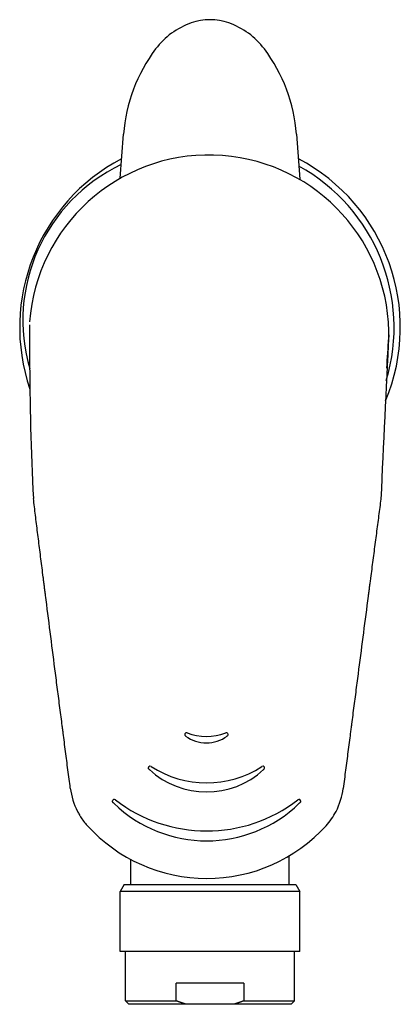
# Model space of a CAD drawing. Header units: millimetres. Extents: x 41.551 to 41.605, y 46.414 to 46.553.
import ezdxf

# ---------------------------------------------------------------- set-up
doc = ezdxf.new("R2010")
doc.units = ezdxf.units.MM
doc.layers.add('SANINDUSA', color=3, linetype='Continuous')

msp = doc.modelspace()

# ---------------------------------------------------------------- linework, layer by layer
at = {"layer": 'SANINDUSA'}
for p, q in [((41.56512524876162, 46.53069388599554), (41.56559514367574, 46.53690470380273)), ((41.59015076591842, 46.53690470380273), (41.59063444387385, 46.53051170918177)), ((41.5742976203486, 46.45183214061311), (41.57429754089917, 46.4518317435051)), ((41.58042989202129, 46.45173236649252), (41.58042971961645, 46.45173150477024)), ((41.56913067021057, 46.44710987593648), (41.56913036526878, 46.44710835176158)), ((41.58561934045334, 46.44700636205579), (41.58561890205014, 46.4470041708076)), ((41.56404156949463, 46.44239850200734), (41.56404085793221, 46.44239494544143)), ((41.59074236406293, 46.44229116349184), (41.59074150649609, 46.44228687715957)), ((41.58912443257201, 46.43052846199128), (41.58912443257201, 46.4345916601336)), ((41.56662443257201, 46.43052846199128), (41.56662443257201, 46.4340691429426)), ((41.5657017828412, 46.43052846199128), (41.56512443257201, 46.42952846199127)), ((41.5657017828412, 46.43052846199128), (41.59004708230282, 46.43052846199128)), ((41.59004708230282, 46.43052846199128), (41.59062443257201, 46.42952846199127)), ((41.56512443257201, 46.42102846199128), (41.56512443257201, 46.42952846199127)), ((41.59062443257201, 46.42952846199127), (41.56512443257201, 46.42952846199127)), ((41.59062443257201, 46.42102846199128), (41.59062443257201, 46.42952846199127)), ((41.59062443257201, 46.42102846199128), (41.56512443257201, 46.42102846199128)), ((41.56587443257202, 46.41402846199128), (41.56587443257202, 46.42102846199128)), ((41.58987443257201, 46.41402846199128), (41.58987443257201, 46.42102846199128)), ((41.5730786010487, 46.41402846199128), (41.5730786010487, 46.41652846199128)), ((41.58267026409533, 46.41652846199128), (41.5730786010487, 46.41652846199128)), ((41.58267026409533, 46.41652846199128), (41.58267026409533, 46.41402846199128)), ((41.56637443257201, 46.41352846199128), (41.56587443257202, 46.41402846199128)), ((41.56587443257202, 46.41402846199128), (41.5730786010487, 46.41402846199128)), ((41.57452033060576, 46.41352846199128), (41.56637443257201, 46.41352846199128)), ((41.58122853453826, 46.41352846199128), (41.57452033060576, 46.41352846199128)), ((41.58937443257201, 46.41352846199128), (41.58122853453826, 46.41352846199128)), ((41.58267026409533, 46.41402846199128), (41.58987443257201, 46.41402846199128)), ((41.58937443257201, 46.41352846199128), (41.58987443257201, 46.41402846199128))]:
    msp.add_line(p, q, dxfattribs=at)
for centre, radius, start, end in [((41.57787295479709, 46.54518862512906), 0.007953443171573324, 70.52504180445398, 109.4749581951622), ((41.57878018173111, 46.54249280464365), 0.01079758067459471, 109.2443933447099, 142.988014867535), ((41.57696566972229, 46.54249272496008), 0.01079767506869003, 37.0121370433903, 70.7554547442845), ((41.58876574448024, 46.53506340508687), 0.02324364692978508, 143.1819690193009, 175.4564230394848), ((41.56698153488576, 46.53506392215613), 0.02324224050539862, 4.542573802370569, 36.81903413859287), ((41.57787282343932, 46.5095054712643), 0.027, 117.6781932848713, 198.9301192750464), ((41.57773027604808, 46.50843681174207), 0.02551824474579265, 1.184686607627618, 175.8552151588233), ((41.57787282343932, 46.5095054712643), 0.027, 337.2937535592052, 62.32115116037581), ((41.57581862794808, 46.51047833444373), 0.0245, 115.5061165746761, 196.2729171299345), ((41.57787282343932, 46.5095054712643), 0.02611795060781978, 343.2903998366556, 61.10360845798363), ((41.64880904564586, 46.50800317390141), 0.09656661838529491, 178.894930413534, 181.5585179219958), ((66.07270425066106, 45.31293911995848), 24.49865446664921, 177.2028437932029, 177.2574200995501), ((38.00711287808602, 46.72843077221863), 3.602860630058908, 356.4245845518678, 356.4928738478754), ((41.94386010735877, 46.50590193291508), 0.3915822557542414, 180.0774583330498, 183.0241467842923), ((41.57454701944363, 46.45178339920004), 0.0002541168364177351, 169.0548639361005, 232.9119244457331), ((41.57453966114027, 46.45178237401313), 0.0002474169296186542, 68.71688046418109, 153.5725190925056), ((41.57462582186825, 46.45186534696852), 0.00036725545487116, 230.8144460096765, 233.7443371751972), ((41.57736476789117, 46.45560044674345), 0.004998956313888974, 233.7553003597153, 306.2239405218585), ((41.57736608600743, 46.45937694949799), 0.007856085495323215, 249.6139530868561, 290.3424237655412), ((41.58018688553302, 46.45177918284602), 0.0002484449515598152, 26.53441094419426, 111.1863600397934), ((41.58010291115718, 46.45186294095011), 0.0003657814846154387, 306.2449246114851, 308.3916371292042), ((41.58017780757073, 46.4517835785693), 0.0002572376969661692, 306.2938939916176, 348.308856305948), ((41.58018795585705, 46.45178084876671), 0.0002467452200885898, 348.668426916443, 26.29934992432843), ((41.56937563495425, 46.44705911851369), 0.0002501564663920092, 139.1619149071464, 168.6350809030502), ((41.56936934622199, 46.44706220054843), 0.0002433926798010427, 138.742711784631, 168.7038746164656), ((41.56936698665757, 46.44705909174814), 0.000243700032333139, 52.58624825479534, 137.8273855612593), ((41.57003437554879, 46.44763925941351), 0.001125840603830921, 226.4181396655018, 227.3840325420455), ((41.57737724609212, 46.45560427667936), 0.01195906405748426, 227.3409852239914, 312.6387174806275), ((41.57737852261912, 46.45936044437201), 0.01443720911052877, 236.998064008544, 302.9583068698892), ((41.58538131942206, 46.44705107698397), 0.000245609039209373, 42.32996391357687, 127.2153996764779), ((41.58471058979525, 46.44764415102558), 0.001135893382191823, 312.5819247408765, 313.2331654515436), ((41.58528932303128, 46.44709396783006), 0.0003415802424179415, 305.6984084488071, 344.7682682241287), ((41.58537992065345, 46.44705468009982), 0.0002442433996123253, 348.5902154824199, 41.48410553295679), ((41.56805781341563, 46.44546419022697), 0.0100874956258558, 187.4116420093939, 207.0001834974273), ((41.58681290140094, 46.44544339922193), 0.01003804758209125, 332.9032834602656, 352.5834462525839), ((41.56427473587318, 46.44234472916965), 0.0002455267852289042, 46.16754854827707, 117.1997309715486), ((41.5773967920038, 46.45933712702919), 0.02122519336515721, 232.3946441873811, 307.5617332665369), ((41.59050688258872, 46.44233228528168), 0.00024797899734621, 62.90051067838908, 133.5586570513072), ((41.59050450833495, 46.44233948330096), 0.0002427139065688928, 348.5167956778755, 61.62438480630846), ((41.56612569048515, 46.44397757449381), 0.002705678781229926, 225.3990182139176, 225.9309676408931), ((41.57739539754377, 46.45561222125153), 0.0189035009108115, 225.9313619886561, 314.0530854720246), ((41.58861271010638, 46.44402749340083), 0.002777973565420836, 313.9845515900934, 314.3310592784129), ((41.56766034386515, 46.44525307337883), 0.009637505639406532, 206.9551923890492, 210.2694940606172), ((41.56660784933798, 46.44459516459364), 0.008396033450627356, 212.089162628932, 222.8857423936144), ((41.58792112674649, 46.44480680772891), 0.00876171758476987, 317.1564346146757, 333.3082587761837), ((41.57741540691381, 46.45427425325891), 0.0229033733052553, 222.2278853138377, 317.6623335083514)]:
    msp.add_arc(centre, radius, start, end, dxfattribs=at)
for centre, major_axis, ratio, start_param, end_param in [((41.57774405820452, 46.50897411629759), (-0.02500444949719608, 0.005002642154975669), 0.9990101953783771, 3.302340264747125, 3.319733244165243), ((41.57774405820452, 46.50897411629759), (-0.02500444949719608, 0.005002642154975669), 0.9990101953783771, 3.319780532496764, 3.338865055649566), ((41.57454270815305, 46.45178270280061), (0.0002451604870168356, -4.904927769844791e-05), 0.9990101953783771, 2.88416744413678, 3.142016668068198), ((41.57454270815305, 46.45178270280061), (0.0002451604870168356, -4.904927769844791e-05), 0.9990101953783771, 4.209832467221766, 4.209993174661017), ((41.59490806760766, 46.44438915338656), (0.001858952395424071, -0.000241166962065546), 0.05657033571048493, 6.280136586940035, 6.283178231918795), ((41.56428600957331, 46.44234589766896), (0.0002451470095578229, -4.90465812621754e-05), 0.9990101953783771, 2.284774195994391, 3.141231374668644), ((41.56359778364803, 46.44291951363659), (0.003383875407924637, -0.005891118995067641), 0.7289635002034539, 4.722199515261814, 4.741750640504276), ((41.56387433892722, 46.44308306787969), (0.003442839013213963, -0.00602375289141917), 0.7600894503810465, 4.743363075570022, 4.768096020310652)]:
    msp.add_ellipse(centre, major_axis=major_axis, ratio=ratio, start_param=start_param, end_param=end_param, dxfattribs=at)
for points, degree, knots in [([(41.55805457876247, 46.44416292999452), (41.55794172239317, 46.445032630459), (41.55782899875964, 46.44590231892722), (41.55760373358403, 46.44764162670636), (41.55749121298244, 46.44851125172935), (41.55726655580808, 46.4502504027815), (41.55715444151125, 46.45111992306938), (41.55701430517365, 46.45220682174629), (41.55698627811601, 46.45242420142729), (41.55693021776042, 46.45285896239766), (41.55690218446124, 46.45307634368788), (41.55681806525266, 46.45372849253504), (41.55676196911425, 46.45416326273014), (41.55659391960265, 46.45546751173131), (41.5564821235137, 46.45633694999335), (41.55625879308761, 46.45807575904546), (41.55614724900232, 46.45894513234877), (41.55581278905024, 46.4615532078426), (41.5555903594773, 46.46329002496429), (41.55514699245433, 46.46675817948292), (41.55492603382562, 46.46848962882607), (41.55465076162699, 46.47065058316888), (41.55459575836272, 46.47108258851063), (41.55451333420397, 46.471730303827), (41.55448586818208, 46.47194617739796), (41.55443090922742, 46.47237802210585), (41.55440341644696, 46.47259399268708), (41.55434837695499, 46.47302612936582), (41.55432083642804, 46.47324227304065), (41.55426586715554, 46.47367415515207), (41.55423842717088, 46.47388993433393), (41.55415624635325, 46.47453676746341), (41.55410164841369, 46.47496730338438), (41.55393846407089, 46.4762567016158), (41.55383125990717, 46.47710717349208), (41.55362009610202, 46.47878941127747), (41.55351613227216, 46.47962120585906), (41.55331165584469, 46.4812649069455), (41.55321113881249, 46.48207683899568), (41.55301401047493, 46.48367819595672), (41.55291738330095, 46.48446772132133), (41.5528231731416, 46.48524330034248)], 3, [0, 0, 0, 0, 0.06250000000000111, 0.06250000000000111, 0.1249999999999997, 0.1249999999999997, 0.1875000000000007, 0.1875000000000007, 0.2031249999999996, 0.2031249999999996, 0.218750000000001, 0.218750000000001, 0.249999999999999, 0.249999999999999, 0.3125, 0.3125, 0.3750000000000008, 0.3750000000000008, 0.5, 0.5, 0.6249999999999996, 0.6249999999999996, 0.65625, 0.65625, 0.671874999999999, 0.671874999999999, 0.6875000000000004, 0.6875000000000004, 0.7031249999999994, 0.7031249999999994, 0.7187500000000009, 0.7187500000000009, 0.7499999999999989, 0.7499999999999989, 0.8125, 0.8125, 0.8750000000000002, 0.8750000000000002, 0.9375000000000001, 0.9375000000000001, 1, 1, 1, 1]), ([(41.60211075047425, 46.48516965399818), (41.60200819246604, 46.48438981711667), (41.6019035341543, 46.48359283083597), (41.60169076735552, 46.48197068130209), (41.60158245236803, 46.4811439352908), (41.60136355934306, 46.47947151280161), (41.60125361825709, 46.47863070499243), (41.60103284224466, 46.47694078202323), (41.60092200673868, 46.47609166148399), (41.60075511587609, 46.47481205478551), (41.60069937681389, 46.47438450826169), (41.60061561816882, 46.47374179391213), (41.6005876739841, 46.47352732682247), (41.60053173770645, 46.47309794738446), (41.6005037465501, 46.47288304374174), (41.6004478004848, 46.47245357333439), (41.60041984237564, 46.47223897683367), (41.60036393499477, 46.47180986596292), (41.60033598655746, 46.47159535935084), (41.6002521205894, 46.47095164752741), (41.60019617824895, 46.47052221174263), (41.59991633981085, 46.46837385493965), (41.59969207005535, 46.46665146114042), (41.59924274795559, 46.46319940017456), (41.59901760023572, 46.46146898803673), (41.59867973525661, 46.45887153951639), (41.59856712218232, 46.45800569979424), (41.59834193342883, 46.45627391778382), (41.59822935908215, 46.4554079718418), (41.59806055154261, 46.45410890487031), (41.59800429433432, 46.45367584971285), (41.59791990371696, 46.45302628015), (41.59789177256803, 46.45280975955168), (41.59783550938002, 46.45237672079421), (41.59780737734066, 46.45216020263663), (41.59766671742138, 46.45107761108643), (41.59755419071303, 46.45021153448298), (41.59732920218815, 46.44847920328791), (41.59721673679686, 46.44761295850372), (41.59699183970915, 46.44588037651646), (41.59687940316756, 46.44501403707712), (41.59676699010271, 46.44414766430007)], 3, [0, 0, 0, 0, 0.062499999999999, 0.062499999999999, 0.1250000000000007, 0.1250000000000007, 0.1874999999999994, 0.1874999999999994, 0.2500000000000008, 0.2500000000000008, 0.2812500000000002, 0.2812500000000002, 0.2968749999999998, 0.2968749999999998, 0.3124999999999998, 0.3124999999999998, 0.3281249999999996, 0.3281249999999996, 0.3437499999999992, 0.3437499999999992, 0.3750000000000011, 0.3750000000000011, 0.4999999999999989, 0.4999999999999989, 0.6249999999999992, 0.6249999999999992, 0.6875000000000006, 0.6875000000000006, 0.7499999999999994, 0.7499999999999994, 0.7812499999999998, 0.7812499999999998, 0.7968750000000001, 0.7968750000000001, 0.8125, 0.8125, 0.875, 0.875, 0.9375000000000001, 0.9375000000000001, 1, 1, 1, 1]), ([(41.56925823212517, 46.44682371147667), (41.56923787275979, 46.44684315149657), (41.56921855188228, 46.44686192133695), (41.56920039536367, 46.44688024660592), (41.56919072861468, 46.44689061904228), (41.56918358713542, 46.44689892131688), (41.5691765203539, 46.44690783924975), (41.56916235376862, 46.44692859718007), (41.56914758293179, 46.44695657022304), (41.56913643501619, 46.44698620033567), (41.56913000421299, 46.4470122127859), (41.56912636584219, 46.44703883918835), (41.56912559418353, 46.44706562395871), (41.56912707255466, 46.44708712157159), (41.5691303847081, 46.44710841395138)], 1, [6.530338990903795e-06, 6.530338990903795e-06, 0.03163040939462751, 0.06326081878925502, 0.09489122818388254, 0.1114770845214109, 0.1229868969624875, 0.1344967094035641, 0.1597273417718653, 0.191325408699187, 0.2229234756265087, 0.2496449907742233, 0.2763665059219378, 0.3030880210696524, 0.324617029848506, 0.3461460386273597, 0.3461460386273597]), ([(41.56422585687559, 46.44205109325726), (41.56419359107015, 46.44208275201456), (41.56416221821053, 46.44211366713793), (41.56413191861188, 46.4421443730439), (41.56410287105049, 46.44217540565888), (41.56409565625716, 46.44218367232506), (41.56408833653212, 46.44219273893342), (41.56407332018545, 46.44221445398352), (41.56405903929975, 46.44224106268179), (41.56404805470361, 46.44226920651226), (41.56404119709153, 46.44229529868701), (41.56403715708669, 46.44232205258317), (41.56403602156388, 46.44234900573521), (41.56403739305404, 46.44237213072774), (41.56404088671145, 46.44239503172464)], 1, [2.302996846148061e-06, 2.302996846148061e-06, 0.04828997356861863, 0.09657994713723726, 0.1448699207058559, 0.1931598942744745, 0.2049503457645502, 0.2167407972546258, 0.2432190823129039, 0.2733773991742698, 0.3035357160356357, 0.3304368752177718, 0.3573380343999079, 0.3842391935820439, 0.4073805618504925, 0.4305219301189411, 0.4305219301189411]), ([(41.5907415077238, 46.44228694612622), (41.59073470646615, 46.44226056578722), (41.590725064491, 46.44223500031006), (41.59071274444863, 46.44221070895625), (41.59070199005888, 46.44219374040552), (41.59068998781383, 46.44217774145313), (41.59068072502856, 46.44216696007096), (41.59067569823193, 46.44216152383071), (41.59067099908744, 46.44215661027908), (41.59065991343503, 46.44214527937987), (41.590641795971, 46.44212705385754), (41.59062267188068, 46.44210800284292), (41.59058872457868, 46.44207444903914), (41.59055396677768, 46.44204036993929)], 1, [0, 0, 0.02716230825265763, 0.05432461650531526, 0.0814869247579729, 0.1015485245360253, 0.1216101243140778, 0.136244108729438, 0.1447672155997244, 0.1532903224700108, 0.1730595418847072, 0.2028485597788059, 0.2326375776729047, 0.2839586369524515, 0.3352780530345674, 0.3352780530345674])]:
    msp.add_open_spline(points, degree=degree, knots=knots, dxfattribs=at)
for points, weights in [([(41.57452033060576, 46.41352846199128), (41.57381480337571, 46.41373423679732), (41.5730786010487, 46.41402846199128)], [1, 1.007343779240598, 1.010922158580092]), ([(41.58267026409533, 46.41402846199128), (41.58193406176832, 46.41373423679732), (41.58122853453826, 46.41352846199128)], [1.010922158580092, 1.007343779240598, 1])]:
    msp.add_rational_spline(points, weights, degree=2, dxfattribs=at)

doc.saveas('drawing.dxf')
